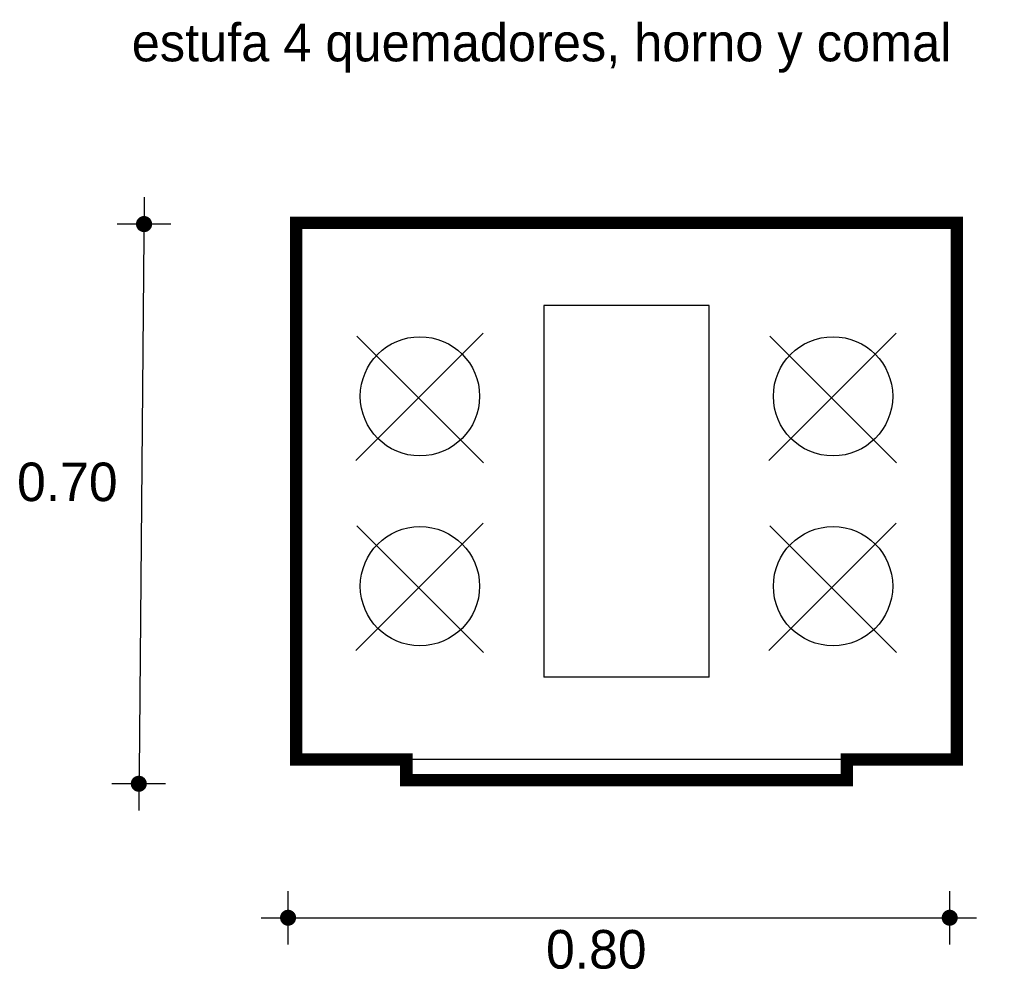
# Model space of a CAD drawing. Extents: x 0.13 to 1.33, y 1.76 to 2.91.
import ezdxf

# ---------------------------------------------------------------- set-up
doc = ezdxf.new("R2010")
doc.units = 0
doc.header["$MEASUREMENT"] = 0
for name, color, linetype in [('BORDE', 2, 'CONTINUOUS'), ('COTAS', 6, 'CONTINUOUS'), ('DIBUJO', 5, 'CONTINUOUS'), ('TEXTO', 4, 'CONTINUOUS')]:
    doc.layers.add(name, color=color, linetype=linetype)

msp = doc.modelspace()

# ---------------------------------------------------------------- linework, layer by layer
at = {"layer": 'BORDE', "const_width": 0.015}
msp.add_lwpolyline([(1.1349, 2.0122), (1.2683, 2.0122), (1.2683, 2.6622), (0.4683, 2.6622), (0.4683, 2.0122), (0.6018, 2.0122), (0.6018, 1.9872), (1.1349, 1.9872)], close=True, dxfattribs=at)
at = {"layer": 'COTAS'}
for p, q in [((0.2843, 2.6933), (0.278, 1.9504)), ((0.3168, 2.6608), (0.2518, 2.6608)), ((0.3104, 1.9829), (0.2455, 1.9829)), ((0.4587, 1.7881), (0.4587, 1.853)), ((1.2596, 1.7881), (1.2596, 1.853)), ((0.4262, 1.8206), (1.292, 1.8206))]:
    msp.add_line(p, q, dxfattribs=at)
at = {"layer": 'COTAS', "const_width": 0.00974}
for points in [[(0.2794, 2.6608, 1), (0.2892, 2.6608, 1)], [(0.2731, 1.9829, 1), (0.2828, 1.9829, 1)], [(0.4538, 1.8206, 1), (0.4635, 1.8206, 1)], [(1.2547, 1.8206, 1), (1.2644, 1.8206, 1)]]:
    msp.add_lwpolyline(points, format="xyb", close=True, dxfattribs=at)
at = {"layer": 'DIBUJO'}
for p, q in [((0.4683, 2.6622), (0.4683, 2.0122)), ((1.2683, 2.6622), (0.4683, 2.6622)), ((1.2683, 2.0122), (1.2683, 2.6622)), ((0.7683, 2.5622), (0.7683, 2.1122)), ((0.9683, 2.5622), (0.7683, 2.5622)), ((0.9683, 2.1122), (0.9683, 2.5622)), ((0.6948, 2.5286), (0.5405, 2.3744)), ((1.1948, 2.5286), (1.0405, 2.3744)), ((0.5417, 2.5252), (0.6951, 2.3718)), ((1.0417, 2.5252), (1.1951, 2.3718)), ((0.6948, 2.2986), (0.5405, 2.1444)), ((0.5417, 2.2952), (0.6951, 2.1418)), ((1.1948, 2.2986), (1.0405, 2.1444)), ((1.0417, 2.2952), (1.1951, 2.1418)), ((0.9683, 2.1122), (0.7683, 2.1122)), ((1.2683, 2.0122), (0.4683, 2.0122)), ((0.6018, 2.0122), (0.6018, 1.9872)), ((1.1349, 2.0122), (1.1349, 1.9872)), ((1.1349, 1.9872), (0.6018, 1.9872))]:
    msp.add_line(p, q, dxfattribs=at)
for centre in [(0.6183, 2.4522), (1.1183, 2.4522), (0.6183, 2.2222), (1.1183, 2.2222)]:
    msp.add_circle(centre, 0.0722, dxfattribs=at)

# ---------------------------------------------------------------- texts
at = {"layer": 'COTAS'}
for s, p in [('0.70', (0.1306, 2.3252)), ('0.80', (0.7709, 1.759))]:
    msp.add_text(s, height=0.04675, dxfattribs=at).set_placement(p)
at = {"layer": 'TEXTO'}
msp.add_text('estufa 4 quemadores, horno y comal', height=0.045711, dxfattribs=at).set_placement((0.2694, 2.8579))

doc.saveas('drawing.dxf')
